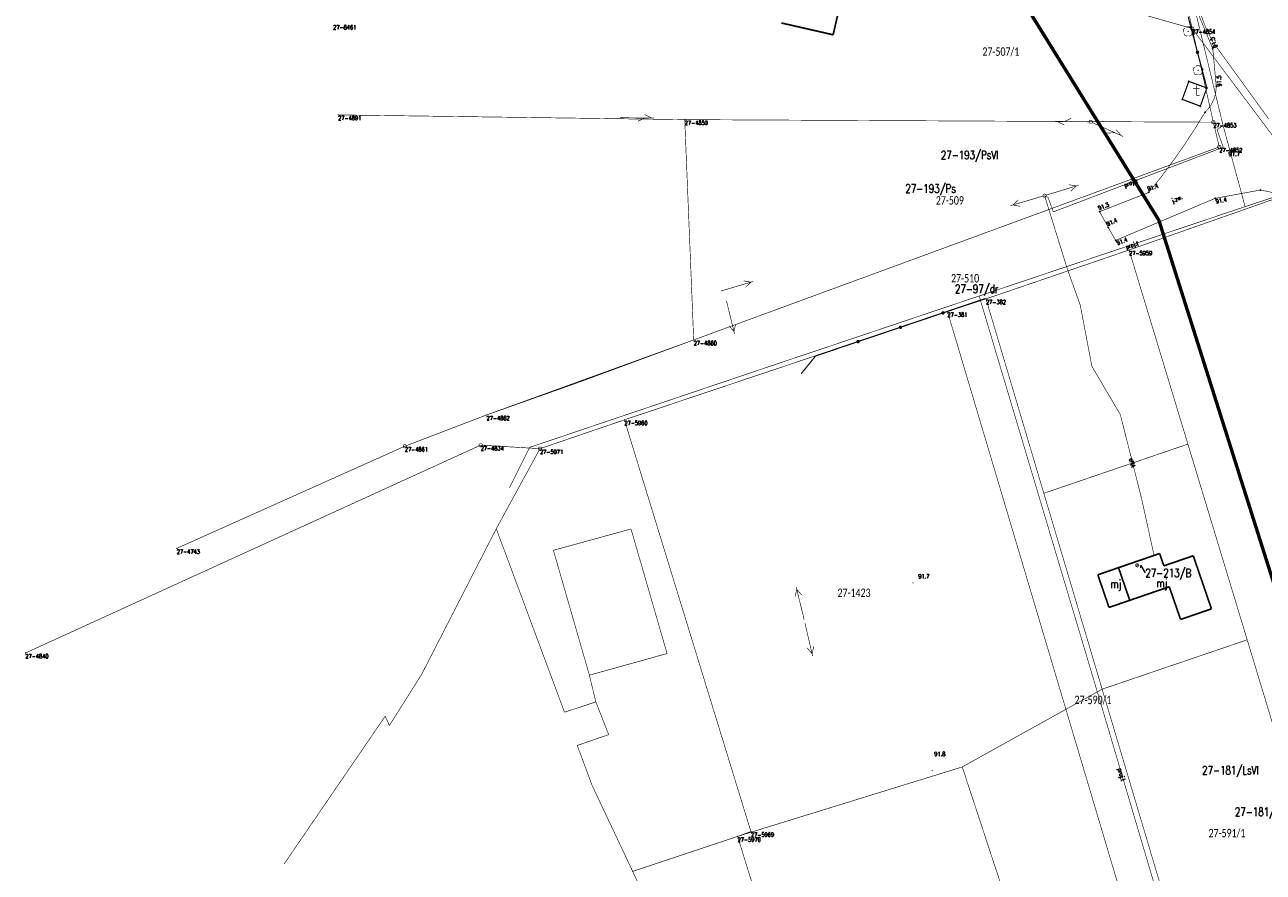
# Model space of a CAD drawing. Header units: metres. Extents: x 7542868 to 7543897, y 5828496 to 5830561.
# Tile 15 of 122: x 7542969 to 7543153, y 5830162 to 5830287. Entities that reach past the tile are written whole.
import ezdxf
from ezdxf.enums import TextEntityAlignment as Align

# ---------------------------------------------------------------- set-up
doc = ezdxf.new("R2010")
doc.units = ezdxf.units.M
doc.header["$MEASUREMENT"] = 0
for name, color, linetype in [('ADRESY_EADTD_T_0', 7, 'Continuous'), ('ADRESY_EAPADR_T_0', 7, 'Continuous'), ('BDOT500_KTJZ_E_T_0', 7, 'Continuous'), ('BDOT500_KTJZ_L_0', 7, 'Continuous'), ('BDOT500_KTOK_L_4', 7, 'Continuous'), ('BDOT500_OBOO_T_0', 7, 'Continuous'), ('BDOT500_OBOP_T_1', 7, 'Continuous'), ('BDOT500_RTPW_T_0', 7, 'Continuous'), ('BUDYNKI_EGBB_E_T_0', 7, 'Continuous'), ('BUDYNKI_EGBB_L_0', 7, 'Continuous'), ('GESUT_SUPE_E_T_3', 7, 'Continuous'), ('GESUT_SUPE_L_2', 7, 'Continuous'), ('GESUT_SUPE_L_3', 7, 'Continuous'), ('GESUT_SUPP_E_T_2', 7, 'Continuous'), ('GESUT_SUPP_E_T_6', 7, 'Continuous'), ('GESUT_SUPP_L_2', 7, 'Continuous'), ('GESUT_SUPP_L_6', 7, 'Continuous'), ('GESUT_SUPT_L_0', 7, 'Continuous'), ('GESUT_SUSM_T_3', 7, 'Continuous'), ('GLOWNA_BAZA_DZIALKI', 7, 'Continuous'), ('GLOWNA_BAZA_NUMERY_PUNKTOW', 7, 'Continuous'), ('GLOWNA_BAZA_PUNKTY', 7, 'Continuous'), ('LINIA_DRZEW', 7, 'Continuous'), ('SZUMIN_511-1_DROGA_POM_UZUPEL__', 7, 'Continuous')]:
    doc.layers.add(name, color=color, linetype=linetype)
doc.layers.add('Numery_dzialek', color=7, linetype='Continuous', lineweight=13)
doc.styles.add('Legend', font='calibri.ttf')
doc.styles.add('STYL_ARIAL', font='simplex', dxfattribs={"width": 0.75, "oblique": 0.1})

msp = doc.modelspace()

# ---------------------------------------------------------------- linework, layer by layer
at = {"layer": 'ADRESY_EAPADR_T_0', "color": 7, "const_width": 0.09}
for points in [[(7543133.8247, 5830207.3138), (7543133.9612, 5830207.3488), (7543134.0949, 5830207.3044), (7543134.1833, 5830207.1947), (7543134.1985, 5830207.0547), (7543134.1355, 5830206.9287), (7543134.0144, 5830206.8567), (7543133.8736, 5830206.8617), (7543133.7579, 5830206.9419), (7543133.7039, 5830207.072), (7543133.7288, 5830207.2107), (7543133.8247, 5830207.3138)], [(7543134.1947, 5830207.0373), (7543133.7102, 5830207.1606)], [(7543133.8908, 5830206.8567), (7543134.0141, 5830207.3412)]]:
    msp.add_lwpolyline(points, dxfattribs=at)
at = {"layer": 'BDOT500_KTJZ_L_0', "color": 7, "const_width": 0.09}
for points in [[(7543145.13, 5830283.49), (7543141.16, 5830292.99)], [(7543145.64, 5830277.87), (7543145.13, 5830283.49)], [(7543145.64, 5830277.87), (7543145.5989, 5830277.2669), (7543145.4885, 5830276.6726), (7543145.3103, 5830276.0949), (7543145.0667, 5830275.5417), (7543144.761, 5830275.0203), (7543144.3971, 5830274.5375), (7543143.98, 5830274.1)], [(7543143.98, 5830274.1), (7543142.4632, 5830271.6281), (7543140.8713, 5830269.2038), (7543139.2057, 5830266.8296), (7543137.4681, 5830264.5076), (7543135.66, 5830262.24)], [(7543152.17, 5830262.6), (7543145.48, 5830261.37)], [(7543152.17, 5830262.6), (7543153.3649, 5830262.3707), (7543154.5416, 5830262.0615), (7543155.6948, 5830261.6738), (7543156.8193, 5830261.2092), (7543157.91, 5830260.67)], [(7543128.38, 5830259.4), (7543135.66, 5830262.24)], [(7543145.48, 5830261.37), (7543130.75, 5830255.15)], [(7543129.67, 5830257.05), (7543128.38, 5830259.4)], [(7543130.75, 5830255.15), (7543129.67, 5830257.05)]]:
    msp.add_lwpolyline(points, dxfattribs=at)
at = {"layer": 'BDOT500_KTOK_L_4', "color": 7, "const_width": 0.175}
for points in [[(7543142.865, 5830282.97), (7543141.48, 5830288.24)], [(7543142.7305, 5830282.866), (7543142.6951, 5830282.9768), (7543142.7393, 5830283.0844), (7543142.8422, 5830283.1385), (7543142.9558, 5830283.1137), (7543143.027, 5830283.0217), (7543143.0223, 5830282.9055), (7543142.944, 5830282.8195), (7543142.8288, 5830282.8039), (7543142.7305, 5830282.866)], [(7543144.25, 5830277.7), (7543142.865, 5830282.97)], [(7543140.61, 5830276.01), (7543141.58, 5830278.66)], [(7543141.58, 5830278.66), (7543144.25, 5830277.7)], [(7543144.25, 5830277.7), (7543143.29, 5830275)], [(7543143.29, 5830275), (7543140.61, 5830276.01)], [(7543105.1955, 5830244.4268), (7543111.4742, 5830246.5483)], [(7543098.9169, 5830242.3052), (7543105.1955, 5830244.4268)], [(7543105.061, 5830244.3228), (7543105.0257, 5830244.4336), (7543105.0698, 5830244.5412), (7543105.1728, 5830244.5952), (7543105.2864, 5830244.5705), (7543105.3575, 5830244.4784), (7543105.3528, 5830244.3623), (7543105.2746, 5830244.2762), (7543105.1593, 5830244.2607), (7543105.061, 5830244.3228)], [(7543092.6382, 5830240.1837), (7543098.9169, 5830242.3052)], [(7543098.7823, 5830242.2012), (7543098.747, 5830242.312), (7543098.7911, 5830242.4196), (7543098.8941, 5830242.4737), (7543099.0077, 5830242.4489), (7543099.0788, 5830242.3569), (7543099.0741, 5830242.2407), (7543098.9959, 5830242.1547), (7543098.8806, 5830242.1391), (7543098.7823, 5830242.2012)], [(7543086.3595, 5830238.0621), (7543092.6382, 5830240.1837)], [(7543092.5037, 5830240.0797), (7543092.4683, 5830240.1905), (7543092.5124, 5830240.2981), (7543092.6154, 5830240.3521), (7543092.729, 5830240.3274), (7543092.8001, 5830240.2353), (7543092.7955, 5830240.1192), (7543092.7172, 5830240.0331), (7543092.602, 5830240.0176), (7543092.5037, 5830240.0797)], [(7543084.2374, 5830235.4369), (7543086.3595, 5830238.0621)]]:
    msp.add_lwpolyline(points, dxfattribs=at)
at = {"layer": 'BDOT500_OBOO_T_0', "color": 7, "const_width": 0.09}
for points in [[(7543142.1998, 5830277.5903), (7543143.1998, 5830277.5903)], [(7543142.6998, 5830278.0903), (7543142.6998, 5830276.5903)], [(7543142.6998, 5830276.5903), (7543143.1998, 5830276.5903)]]:
    msp.add_lwpolyline(points, dxfattribs=at)
at = {"layer": 'BDOT500_OBOP_T_1', "color": 3, "const_width": 0.09}
for points in [[(7543140.8376, 5830285.9227), (7543140.75, 5830286.0955), (7543140.7603, 5830286.2889), (7543140.8656, 5830286.4513), (7543141.038, 5830286.5396)], [(7543141.1493, 5830286.6204), (7543141.2865, 5830286.7571), (7543141.4736, 5830286.8072), (7543141.6607, 5830286.7571), (7543141.7979, 5830286.6204)], [(7543141.9091, 5830286.5396), (7543142.0815, 5830286.4513), (7543142.1869, 5830286.2889), (7543142.1971, 5830286.0955), (7543142.1095, 5830285.9227)], [(7543141.4048, 5830285.4107), (7543141.2135, 5830285.3808), (7543141.0328, 5830285.4503), (7543140.9108, 5830285.6007), (7543140.8801, 5830285.7919)], [(7543141.4736, 5830286.1021), (7543141.5054, 5830286.0889), (7543141.5186, 5830286.0571), (7543141.5054, 5830286.0253), (7543141.4736, 5830286.0121), (7543141.4418, 5830286.0253), (7543141.4286, 5830286.0571), (7543141.4418, 5830286.0889), (7543141.4736, 5830286.1021)], [(7543142.067, 5830285.7919), (7543142.0364, 5830285.6007), (7543141.9144, 5830285.4503), (7543141.7336, 5830285.3808), (7543141.5423, 5830285.4107)], [(7543142.3122, 5830280.1718), (7543142.2246, 5830280.3445), (7543142.2349, 5830280.5379), (7543142.3402, 5830280.7004), (7543142.5126, 5830280.7886)], [(7543142.6239, 5830280.8695), (7543142.7611, 5830281.0062), (7543142.9482, 5830281.0562), (7543143.1353, 5830281.0062), (7543143.2725, 5830280.8695)], [(7543143.3837, 5830280.7886), (7543143.5561, 5830280.7004), (7543143.6615, 5830280.5379), (7543143.6717, 5830280.3445), (7543143.5841, 5830280.1718)], [(7543142.8794, 5830279.6598), (7543142.6881, 5830279.6299), (7543142.5074, 5830279.6994), (7543142.3854, 5830279.8498), (7543142.3547, 5830280.041)], [(7543142.9482, 5830280.3511), (7543142.98, 5830280.338), (7543142.9932, 5830280.3061), (7543142.98, 5830280.2743), (7543142.9482, 5830280.2611), (7543142.9164, 5830280.2743), (7543142.9032, 5830280.3061), (7543142.9164, 5830280.338), (7543142.9482, 5830280.3511)], [(7543143.5416, 5830280.041), (7543143.511, 5830279.8498), (7543143.389, 5830279.6994), (7543143.2083, 5830279.6299), (7543143.0169, 5830279.6598)]]:
    msp.add_lwpolyline(points, dxfattribs=at)
at = {"layer": 'BDOT500_RTPW_T_0', "color": 7, "const_width": 0.075}
for points in [[(7543145.13, 5830283.535), (7543145.1618, 5830283.5218), (7543145.175, 5830283.49), (7543145.1618, 5830283.4582), (7543145.13, 5830283.445), (7543145.0982, 5830283.4582), (7543145.085, 5830283.49), (7543145.0982, 5830283.5218), (7543145.13, 5830283.535)], [(7543145.64, 5830277.915), (7543145.6718, 5830277.9018), (7543145.685, 5830277.87), (7543145.6718, 5830277.8382), (7543145.64, 5830277.825), (7543145.6082, 5830277.8382), (7543145.595, 5830277.87), (7543145.6082, 5830277.9018), (7543145.64, 5830277.915)], [(7543148.29, 5830268.445), (7543148.3218, 5830268.4318), (7543148.335, 5830268.4), (7543148.3218, 5830268.3682), (7543148.29, 5830268.355), (7543148.2582, 5830268.3682), (7543148.245, 5830268.4), (7543148.2582, 5830268.4318), (7543148.29, 5830268.445)], [(7543135.66, 5830262.285), (7543135.6918, 5830262.2718), (7543135.705, 5830262.24), (7543135.6918, 5830262.2082), (7543135.66, 5830262.195), (7543135.6282, 5830262.2082), (7543135.615, 5830262.24), (7543135.6282, 5830262.2718), (7543135.66, 5830262.285)], [(7543145.48, 5830261.415), (7543145.5118, 5830261.4018), (7543145.525, 5830261.37), (7543145.5118, 5830261.3382), (7543145.48, 5830261.325), (7543145.4482, 5830261.3382), (7543145.435, 5830261.37), (7543145.4482, 5830261.4018), (7543145.48, 5830261.415)], [(7543128.38, 5830259.445), (7543128.4118, 5830259.4318), (7543128.425, 5830259.4), (7543128.4118, 5830259.3682), (7543128.38, 5830259.355), (7543128.3482, 5830259.3682), (7543128.335, 5830259.4), (7543128.3482, 5830259.4318), (7543128.38, 5830259.445)], [(7543129.67, 5830257.095), (7543129.7018, 5830257.0818), (7543129.715, 5830257.05), (7543129.7018, 5830257.0182), (7543129.67, 5830257.005), (7543129.6382, 5830257.0182), (7543129.625, 5830257.05), (7543129.6382, 5830257.0818), (7543129.67, 5830257.095)], [(7543130.75, 5830255.195), (7543130.7818, 5830255.1818), (7543130.795, 5830255.15), (7543130.7818, 5830255.1182), (7543130.75, 5830255.105), (7543130.7182, 5830255.1182), (7543130.705, 5830255.15), (7543130.7182, 5830255.1818), (7543130.75, 5830255.195)], [(7543100.8205, 5830204.4974), (7543100.8073, 5830204.4656), (7543100.7755, 5830204.4524), (7543100.7436, 5830204.4656), (7543100.7305, 5830204.4974), (7543100.7436, 5830204.5293), (7543100.7755, 5830204.5424), (7543100.8073, 5830204.5293), (7543100.8205, 5830204.4974)], [(7543103.6637, 5830176.7287), (7543103.6506, 5830176.6969), (7543103.6187, 5830176.6837), (7543103.5869, 5830176.6969), (7543103.5737, 5830176.7287), (7543103.5869, 5830176.7605), (7543103.6187, 5830176.7737), (7543103.6506, 5830176.7605), (7543103.6637, 5830176.7287)]]:
    msp.add_lwpolyline(points, dxfattribs=at)
at = {"layer": 'BUDYNKI_EGBB_L_0', "color": 34, "const_width": 0.25}
for points in [[(7543088.9591, 5830285.5574), (7543091.9675, 5830298.7703)], [(7543081.2957, 5830287.3043), (7543088.9591, 5830285.5574)], [(7543131.18, 5830206.75), (7543137.26, 5830208.84)], [(7543137.26, 5830208.84), (7543137.89, 5830207.02)], [(7543137.89, 5830207.02), (7543142.24, 5830208.51)], [(7543142.24, 5830208.51), (7543144.93, 5830200.66)], [(7543128.12, 5830205.7), (7543131.18, 5830206.75)], [(7543129.77, 5830200.87), (7543128.12, 5830205.7)], [(7543131.18, 5830206.75), (7543132.84, 5830201.92)], [(7543138.69, 5830203.93), (7543132.84, 5830201.92)], [(7543140.36, 5830199.09), (7543138.69, 5830203.93)], [(7543132.84, 5830201.92), (7543129.77, 5830200.87)], [(7543144.93, 5830200.66), (7543140.36, 5830199.09)]]:
    msp.add_lwpolyline(points, dxfattribs=at)
at = {"layer": 'GESUT_SUPE_L_2', "color": 1, "const_width": 0.09}
for points in [[(7543142.3, 5830291.5), (7543143.97, 5830286.89)], [(7543143.97, 5830286.89), (7543145.1, 5830284.55)], [(7543145.1, 5830284.55), (7543153.42, 5830273.08)]]:
    msp.add_lwpolyline(points, dxfattribs=at)
at = {"layer": 'GESUT_SUPE_L_3', "color": 1, "const_width": 0.09}
for points in [[(7543120.4787, 5830261.8444), (7543125.2622, 5830263.2998)], [(7543123.8251, 5830263.3852), (7543124.9274, 5830263.1979)], [(7543124.1162, 5830262.4285), (7543124.9274, 5830263.1979)], [(7543115.2036, 5830260.2879), (7543119.9997, 5830261.701)], [(7543115.5393, 5830260.3868), (7543116.3572, 5830261.1491)], [(7543120.2396, 5830261.7717), (7543123.6057, 5830250.9135)], [(7543115.5393, 5830260.3868), (7543116.6399, 5830260.1898)], [(7543123.6057, 5830250.9135), (7543125.5233, 5830245.556)], [(7543072.3332, 5830247.6571), (7543077.1294, 5830249.0702)], [(7543075.6931, 5830249.1682), (7543076.7937, 5830248.9712)], [(7543075.9757, 5830248.209), (7543076.7937, 5830248.9712)], [(7543074.363, 5830241.3206), (7543073.1784, 5830246.1783)], [(7543125.5233, 5830245.556), (7543127.2364, 5830236.5366)], [(7543074.2801, 5830241.6606), (7543073.5574, 5830242.5137)], [(7543074.2801, 5830241.6606), (7543074.5289, 5830242.7506)], [(7543127.2364, 5830236.5366), (7543131.457, 5830229.3649)], [(7543131.457, 5830229.3649), (7543134.5835, 5830217.0048)], [(7543134.5835, 5830217.0048), (7543136.4658, 5830208.4445)], [(7543084.6735, 5830199.0377), (7543083.489, 5830203.8954)], [(7543083.323, 5830202.4654), (7543083.5719, 5830203.5554)], [(7543084.2945, 5830202.7023), (7543083.5719, 5830203.5554)], [(7543085.9127, 5830193.6792), (7543084.7889, 5830198.5512)], [(7543085.834, 5830194.0202), (7543085.122, 5830194.8822)], [(7543085.834, 5830194.0202), (7543086.0965, 5830195.107)]]:
    msp.add_lwpolyline(points, dxfattribs=at)
at = {"layer": 'GESUT_SUPP_L_2', "color": 1, "const_width": 0.09}
for points in [[(7543145.76, 5830271.5307), (7543146.5202, 5830272.0453)], [(7543146.6775, 5830268.9319), (7543145.76, 5830271.5307)], [(7543121.5324, 5830259.3676), (7543146.6775, 5830268.9319)], [(7543120.2396, 5830261.7717), (7543120.7506, 5830261.5269)], [(7543120.7506, 5830261.5269), (7543121.5324, 5830259.3676)]]:
    msp.add_lwpolyline(points, dxfattribs=at)
at = {"layer": 'GESUT_SUPP_L_6', "color": 30, "const_width": 0.09}
for points in [[(7543146.6521, 5830272.1502), (7543142.3334, 5830289.961)], [(7543149.9099, 5830260.1404), (7543146.6521, 5830272.1502)], [(7543149.9099, 5830260.1404), (7543159.6183, 5830263.3532)], [(7543149.9099, 5830260.1404), (7543110.5574, 5830246.9255)], [(7543110.5574, 5830246.9255), (7543081.7771, 5830237.2609)], [(7543110.5574, 5830246.9255), (7543128.779, 5830185.9181)], [(7543081.7771, 5830237.2609), (7543044.0575, 5830224.5444)], [(7543044.0575, 5830224.5444), (7543041.0553, 5830218.5399)], [(7543128.779, 5830185.9181), (7543147.6692, 5830122.0899)]]:
    msp.add_lwpolyline(points, dxfattribs=at)
at = {"layer": 'GESUT_SUPT_L_0', "color": 30, "const_width": 0.09}
for points in [[(7543062.0794, 5830273.2508), (7543061.0839, 5830273.7596)], [(7543062.4294, 5830273.2477), (7543057.4296, 5830273.292)], [(7543061.0795, 5830273.2597), (7543060.0751, 5830272.7685)], [(7543126.8189, 5830272.6779), (7543121.8191, 5830272.7222)], [(7543123.1646, 5830272.2103), (7543122.169, 5830272.7191)], [(7543124.1734, 5830273.2014), (7543123.169, 5830272.7102)], [(7543131.8573, 5830270.5233), (7543127.2969, 5830272.5732)], [(7543130.626, 5830271.0768), (7543129.5089, 5830271.0307)], [(7543131.5381, 5830270.6668), (7543130.831, 5830271.5328)]]:
    msp.add_lwpolyline(points, dxfattribs=at)
at = {"layer": 'GESUT_SUSM_T_3', "color": 7, "const_width": 0.09}
for points in [[(7543127.0688, 5830272.9257), (7543127.204, 5830272.886), (7543127.2963, 5830272.7796), (7543127.3163, 5830272.6401), (7543127.2578, 5830272.512), (7543127.1393, 5830272.4359), (7543126.9984, 5830272.4359), (7543126.8799, 5830272.512), (7543126.8214, 5830272.6401), (7543126.8414, 5830272.7796), (7543126.9337, 5830272.886), (7543127.0688, 5830272.9257)], [(7543120.2396, 5830262.0217), (7543120.3747, 5830261.982), (7543120.467, 5830261.8755), (7543120.487, 5830261.7361), (7543120.4285, 5830261.6079), (7543120.31, 5830261.5318), (7543120.1691, 5830261.5318), (7543120.0506, 5830261.6079), (7543119.9921, 5830261.7361), (7543120.0121, 5830261.8755), (7543120.1044, 5830261.982), (7543120.2396, 5830262.0217)]]:
    msp.add_lwpolyline(points, dxfattribs=at)
at = {"layer": 'GLOWNA_BAZA_DZIALKI', "color": 92, "lineweight": 20, "const_width": 0.09}
for points in [[(7543070.86, 5830306.82), (7543142.08, 5830286.48)], [(7543142.08, 5830286.48), (7543141.06, 5830291.16)], [(7543145.21, 5830272.63), (7543142.08, 5830286.48)], [(7543159.6, 5830263.16), (7543142.08, 5830286.48)], [(7543015.71, 5830273.71), (7543067, 5830273.01)], [(7543067, 5830273.01), (7543145.21, 5830272.63)], [(7543067, 5830273.01), (7543068.32, 5830240.43)], [(7543146.09, 5830268.97), (7543145.21, 5830272.63)], [(7543068.32, 5830240.43), (7543146.09, 5830268.97)], [(7543132.74, 5830253.73), (7543159.6, 5830263.16)], [(7543111.57, 5830246.5), (7543132.74, 5830253.73)], [(7543164.47, 5830149.07), (7543132.74, 5830253.73)], [(7543105.87, 5830244.63), (7543111.57, 5830246.5)], [(7543143.32, 5830139.87), (7543111.57, 5830246.5)], [(7543058.07, 5830228.61), (7543105.87, 5830244.63)], [(7543105.87, 5830244.63), (7543137.65, 5830137.94)], [(7543068.32, 5830240.43), (7543037.67, 5830229.33)], [(7543037.67, 5830229.33), (7543025.58, 5830224.71)], [(7543045.58, 5830224.35), (7543058.07, 5830228.61)], [(7543058.07, 5830228.61), (7543076.79, 5830167.72)], [(7542969.44, 5830194.13), (7543036.8, 5830224.87)], [(7543025.58, 5830224.71), (7542991.83, 5830209.6)], [(7543036.8, 5830224.87), (7543045.58, 5830224.35)], [(7543076.79, 5830167.72), (7543074.82, 5830167.01)], [(7543074.82, 5830167.01), (7543059.3, 5830161.83)], [(7543102.68, 5830077.05), (7543074.82, 5830167.01)], [(7543059.3, 5830161.83), (7543070.03, 5830138.32)]]:
    msp.add_lwpolyline(points, dxfattribs=at)
at = {"layer": 'GLOWNA_BAZA_PUNKTY', "color": 7, "const_width": 0.09}
for points in [[(7543142.08, 5830286.73), (7543142.2152, 5830286.6903), (7543142.3074, 5830286.5839), (7543142.3275, 5830286.4444), (7543142.2689, 5830286.3163), (7543142.1504, 5830286.2401), (7543142.0096, 5830286.2401), (7543141.8911, 5830286.3163), (7543141.8325, 5830286.4444), (7543141.8526, 5830286.5839), (7543141.9448, 5830286.6903), (7543142.08, 5830286.73)], [(7543015.71, 5830273.755), (7543015.7418, 5830273.7418), (7543015.755, 5830273.71), (7543015.7418, 5830273.6782), (7543015.71, 5830273.665), (7543015.6782, 5830273.6782), (7543015.665, 5830273.71), (7543015.6782, 5830273.7418), (7543015.71, 5830273.755)], [(7543067, 5830273.055), (7543067.0318, 5830273.0418), (7543067.045, 5830273.01), (7543067.0318, 5830272.9782), (7543067, 5830272.965), (7543066.9682, 5830272.9782), (7543066.955, 5830273.01), (7543066.9682, 5830273.0418), (7543067, 5830273.055)], [(7543145.21, 5830272.88), (7543145.3452, 5830272.8403), (7543145.4374, 5830272.7339), (7543145.4575, 5830272.5944), (7543145.3989, 5830272.4663), (7543145.2804, 5830272.3901), (7543145.1396, 5830272.3901), (7543145.0211, 5830272.4663), (7543144.9625, 5830272.5944), (7543144.9826, 5830272.7339), (7543145.0748, 5830272.8403), (7543145.21, 5830272.88)], [(7543146.09, 5830269.22), (7543146.2252, 5830269.1803), (7543146.3174, 5830269.0739), (7543146.3375, 5830268.9344), (7543146.2789, 5830268.8063), (7543146.1604, 5830268.7301), (7543146.0196, 5830268.7301), (7543145.9011, 5830268.8063), (7543145.8425, 5830268.9344), (7543145.8626, 5830269.0739), (7543145.9548, 5830269.1803), (7543146.09, 5830269.22)], [(7543132.74, 5830253.775), (7543132.7718, 5830253.7618), (7543132.785, 5830253.73), (7543132.7718, 5830253.6982), (7543132.74, 5830253.685), (7543132.7082, 5830253.6982), (7543132.695, 5830253.73), (7543132.7082, 5830253.7618), (7543132.74, 5830253.775)], [(7543111.57, 5830246.545), (7543111.6018, 5830246.5318), (7543111.615, 5830246.5), (7543111.6018, 5830246.4682), (7543111.57, 5830246.455), (7543111.5382, 5830246.4682), (7543111.525, 5830246.5), (7543111.5382, 5830246.5318), (7543111.57, 5830246.545)], [(7543105.87, 5830244.675), (7543105.9018, 5830244.6618), (7543105.915, 5830244.63), (7543105.9018, 5830244.5982), (7543105.87, 5830244.585), (7543105.8382, 5830244.5982), (7543105.825, 5830244.63), (7543105.8382, 5830244.6618), (7543105.87, 5830244.675)], [(7543068.32, 5830240.475), (7543068.3518, 5830240.4618), (7543068.365, 5830240.43), (7543068.3518, 5830240.3982), (7543068.32, 5830240.385), (7543068.2882, 5830240.3982), (7543068.275, 5830240.43), (7543068.2882, 5830240.4618), (7543068.32, 5830240.475)], [(7543037.67, 5830229.375), (7543037.7018, 5830229.3618), (7543037.715, 5830229.33), (7543037.7018, 5830229.2982), (7543037.67, 5830229.285), (7543037.6382, 5830229.2982), (7543037.625, 5830229.33), (7543037.6382, 5830229.3618), (7543037.67, 5830229.375)], [(7543058.07, 5830228.655), (7543058.1018, 5830228.6418), (7543058.115, 5830228.61), (7543058.1018, 5830228.5782), (7543058.07, 5830228.565), (7543058.0382, 5830228.5782), (7543058.025, 5830228.61), (7543058.0382, 5830228.6418), (7543058.07, 5830228.655)], [(7543025.58, 5830224.96), (7543025.7152, 5830224.9203), (7543025.8074, 5830224.8139), (7543025.8275, 5830224.6744), (7543025.7689, 5830224.5463), (7543025.6504, 5830224.4701), (7543025.5096, 5830224.4701), (7543025.3911, 5830224.5463), (7543025.3325, 5830224.6744), (7543025.3526, 5830224.8139), (7543025.4448, 5830224.9203), (7543025.58, 5830224.96)], [(7543036.8, 5830225.12), (7543036.9352, 5830225.0803), (7543037.0274, 5830224.9739), (7543037.0475, 5830224.8344), (7543036.9889, 5830224.7063), (7543036.8704, 5830224.6301), (7543036.7296, 5830224.6301), (7543036.6111, 5830224.7063), (7543036.5525, 5830224.8344), (7543036.5726, 5830224.9739), (7543036.6648, 5830225.0803), (7543036.8, 5830225.12)], [(7543045.58, 5830224.6), (7543045.7152, 5830224.5603), (7543045.8074, 5830224.4539), (7543045.8275, 5830224.3144), (7543045.7689, 5830224.1863), (7543045.6504, 5830224.1101), (7543045.5096, 5830224.1101), (7543045.3911, 5830224.1863), (7543045.3325, 5830224.3144), (7543045.3526, 5830224.4539), (7543045.4448, 5830224.5603), (7543045.58, 5830224.6)], [(7542991.83, 5830209.645), (7542991.8618, 5830209.6318), (7542991.875, 5830209.6), (7542991.8618, 5830209.5682), (7542991.83, 5830209.555), (7542991.7982, 5830209.5682), (7542991.785, 5830209.6), (7542991.7982, 5830209.6318), (7542991.83, 5830209.645)], [(7542969.44, 5830194.175), (7542969.4718, 5830194.1618), (7542969.485, 5830194.13), (7542969.4718, 5830194.0982), (7542969.44, 5830194.085), (7542969.4082, 5830194.0982), (7542969.395, 5830194.13), (7542969.4082, 5830194.1618), (7542969.44, 5830194.175)], [(7543076.79, 5830167.765), (7543076.8218, 5830167.7518), (7543076.835, 5830167.72), (7543076.8218, 5830167.6882), (7543076.79, 5830167.675), (7543076.7582, 5830167.6882), (7543076.745, 5830167.72), (7543076.7582, 5830167.7518), (7543076.79, 5830167.765)], [(7543074.82, 5830167.055), (7543074.8518, 5830167.0418), (7543074.865, 5830167.01), (7543074.8518, 5830166.9782), (7543074.82, 5830166.965), (7543074.7882, 5830166.9782), (7543074.775, 5830167.01), (7543074.7882, 5830167.0418), (7543074.82, 5830167.055)], [(7543059.3, 5830161.875), (7543059.3318, 5830161.8618), (7543059.345, 5830161.83), (7543059.3318, 5830161.7982), (7543059.3, 5830161.785), (7543059.2682, 5830161.7982), (7543059.255, 5830161.83), (7543059.2682, 5830161.8618), (7543059.3, 5830161.875)]]:
    msp.add_lwpolyline(points, dxfattribs=at)
at = {"layer": 'LINIA_DRZEW', "color": 6}
for p in [(7543145.1314, 5830283.49), (7543141.5806, 5830278.6571), (7543144.2501, 5830277.7037), (7543145.6365, 5830277.8687), (7543140.6146, 5830276.007), (7543143.2943, 5830274.9988), (7543143.9794, 5830274.0993), (7543148.2888, 5830268.3998), (7543152.1741, 5830262.5982), (7543135.6637, 5830262.2382), (7543145.4816, 5830261.3692), (7543128.3826, 5830259.4045), (7543129.6725, 5830257.0496), (7543130.7495, 5830255.1501)]:
    msp.add_point(p, dxfattribs=at)
at = {"layer": 'SZUMIN_511-1_DROGA_POM_UZUPEL__', "color": 3}
for points, const_width in [([(7543137.16, 5830258.11), (7543090.764, 5830332.885)], 0.5), ([(7543141.06, 5830291.16), (7543142.08, 5830286.48)], 0.09), ([(7543142.08, 5830286.48), (7543145.21, 5830272.63)], 0.09), ([(7543048.71, 5830273.26), (7543015.71, 5830273.71)], 0.09), ([(7543067, 5830273.01), (7543048.71, 5830273.26)], 0.09), ([(7543145.21, 5830272.63), (7543067, 5830273.01)], 0.09), ([(7543068.32, 5830240.43), (7543067, 5830273.01)], 0.09), ([(7543145.21, 5830272.63), (7543146.09, 5830268.97)], 0.09), ([(7543146.09, 5830268.97), (7543068.32, 5830240.43)], 0.09), ([(7543132.74, 5830253.73), (7543159.6, 5830263.16)], 0.09), ([(7543244.256, 5829919.764), (7543137.16, 5830258.11)], 0.5), ([(7543111.57, 5830246.5), (7543132.74, 5830253.73)], 0.09), ([(7543105.87, 5830244.63), (7543111.57, 5830246.5)], 0.09), ([(7543058.07, 5830228.61), (7543105.87, 5830244.63)], 0.09), ([(7543045.58, 5830224.35), (7543058.07, 5830228.61)], 0.09), ([(7543039.11, 5830212.51), (7543045.58, 5830224.35)], 0.09), ([(7543141.44, 5830225.02), (7543120.13, 5830217.75)], 0.09), ([(7543150.22, 5830196.08), (7543141.44, 5830225.02)], 0.09), ([(7543120.13, 5830217.75), (7543128.76, 5830188.78)], 0.09), ([(7543049.21, 5830185.37), (7543039.11, 5830212.51)], 0.09), ([(7543059.05, 5830212.47), (7543047.56, 5830209.32)], 0.09), ([(7543064.38, 5830194.05), (7543059.05, 5830212.47)], 0.09), ([(7543047.56, 5830209.32), (7543052.89, 5830190.85)], 0.09), ([(7543128.76, 5830188.78), (7543150.22, 5830196.08)], 0.09), ([(7543052.89, 5830190.85), (7543064.38, 5830194.05)], 0.09), ([(7543053.84, 5830186.9), (7543052.89, 5830190.85)], 0.09), ([(7543108.06, 5830177.28), (7543128.76, 5830188.78)], 0.09), ([(7543053.84, 5830186.9), (7543049.21, 5830185.37)], 0.09), ([(7543055.75, 5830182.06), (7543053.84, 5830186.9)], 0.09), ([(7543051.09, 5830180.46), (7543055.75, 5830182.06)], 0.09), ([(7543053.32, 5830174.48), (7543051.09, 5830180.46)], 0.09), ([(7543108.06, 5830177.28), (7543074.82, 5830167.01)], 0.09), ([(7543117.79, 5830147.71), (7543108.06, 5830177.28)], 0.09), ([(7543059.3, 5830161.83), (7543053.32, 5830174.48)], 0.09), ([(7543074.82, 5830167.01), (7543059.3, 5830161.83)], 0.09), ([(7543070.03, 5830138.32), (7543059.3, 5830161.83)], 0.09)]:
    msp.add_lwpolyline(points, dxfattribs=dict(at, const_width=const_width))
at = {"layer": 'SZUMIN_511-1_DROGA_POM_UZUPEL__', "color": 7, "const_width": 0.09}
for points in [[(7543141.06, 5830291.16), (7543142.08, 5830286.48)], [(7543145.21, 5830272.63), (7543142.08, 5830286.48)], [(7543142.08, 5830286.48), (7543159.6, 5830263.16)], [(7543048.71, 5830273.26), (7543015.71, 5830273.71)], [(7543067, 5830273.01), (7543048.71, 5830273.26)], [(7543145.21, 5830272.63), (7543067, 5830273.01)], [(7543068.32, 5830240.43), (7543067, 5830273.01)], [(7543146.09, 5830268.97), (7543145.21, 5830272.63)], [(7543068.32, 5830240.43), (7543146.09, 5830268.97)], [(7543159.6, 5830263.16), (7543132.74, 5830253.73)], [(7543132.74, 5830253.73), (7543111.57, 5830246.5)], [(7543111.57, 5830246.5), (7543105.87, 5830244.63)], [(7543105.87, 5830244.63), (7543058.07, 5830228.61)], [(7543050.92, 5830234.02), (7543068.32, 5830240.43)], [(7543037.67, 5830229.33), (7543050.92, 5830234.02)], [(7543025.58, 5830224.71), (7543037.67, 5830229.33)], [(7543058.07, 5830228.61), (7543045.58, 5830224.35)], [(7542991.83, 5830209.6), (7543025.58, 5830224.71)], [(7543036.8, 5830224.87), (7543006.6, 5830211.09)], [(7543045.58, 5830224.35), (7543036.8, 5830224.87)], [(7543039.11, 5830212.51), (7543045.58, 5830224.35)], [(7543141.44, 5830225.02), (7543120.13, 5830217.75)], [(7543150.22, 5830196.08), (7543141.44, 5830225.02)], [(7543120.13, 5830217.75), (7543128.76, 5830188.78)], [(7543028.06, 5830190.95), (7543039.11, 5830212.51)], [(7543039.11, 5830212.51), (7543049.21, 5830185.37)], [(7543059.05, 5830212.47), (7543047.56, 5830209.32)], [(7543064.38, 5830194.05), (7543059.05, 5830212.47)], [(7543047.56, 5830209.32), (7543052.89, 5830190.85)], [(7543128.76, 5830188.78), (7543150.22, 5830196.08)], [(7543052.89, 5830190.85), (7543064.38, 5830194.05)], [(7543023.29, 5830183.41), (7543028.06, 5830190.95)], [(7543053.84, 5830186.9), (7543052.89, 5830190.85)], [(7543108.06, 5830177.28), (7543128.76, 5830188.78)], [(7543049.21, 5830185.37), (7543053.84, 5830186.9)], [(7543053.84, 5830186.9), (7543055.75, 5830182.06)], [(7543007.72, 5830162.93), (7543022.68, 5830184.79)], [(7543022.68, 5830184.79), (7543023.29, 5830183.41)], [(7543055.75, 5830182.06), (7543051.09, 5830180.46)], [(7543051.09, 5830180.46), (7543053.32, 5830174.48)], [(7543108.06, 5830177.28), (7543074.82, 5830167.01)], [(7543117.79, 5830147.71), (7543108.06, 5830177.28)], [(7543053.32, 5830174.48), (7543059.3, 5830161.83)], [(7543074.82, 5830167.01), (7543059.3, 5830161.83)], [(7543059.3, 5830161.83), (7543070.03, 5830138.32)]]:
    msp.add_lwpolyline(points, dxfattribs=at)

# ---------------------------------------------------------------- texts
at = {"layer": 'ADRESY_EADTD_T_0', "color": 214, "style": 'STYL_ARIAL', "width": 0.75}
msp.add_text('1', height=1.25, rotation=30.719, dxfattribs=at).set_placement((7543134.1121, 5830206.8303), align=Align.TOP_LEFT)
at = {"layer": 'BDOT500_KTJZ_E_T_0', "color": 7, "style": 'STYL_ARIAL', "width": 0.75}
msp.add_text('j.zw.', height=0.625, rotation=23.9625, dxfattribs=at).set_placement((7543139.8163, 5830261.3038), align=Align.MIDDLE_CENTER)
at = {"layer": 'BDOT500_RTPW_T_0', "color": 7, "style": 'STYL_ARIAL', "width": 0.75}
for s, rotation, p in [('91.5', 110.9831, (7543145.2759, 5830283.546)), ('91.5', 94.1282, (7543145.7958, 5830277.8812)), ('91.4', 10.27, (7543145.5079, 5830261.2163)), ('91.4', 22.9219, (7543130.8109, 5830255.0061))]:
    msp.add_text(s, height=0.625, rotation=rotation, dxfattribs=at).set_placement(p, align=Align.TOP_LEFT)
msp.add_text('91.7', height=0.625, rotation=1.0006, dxfattribs=at).set_placement((7543148.2927, 5830268.2438), align=Align.TOP_CENTER)
for s, rotation, p in [('91.4', 19.69, (7543135.6483, 5830262.2727)), ('91.3', 21.29, (7543128.3674, 5830259.4324)), ('91.4', 24.7238, (7543129.6555, 5830257.0815))]:
    msp.add_text(s, height=0.625, rotation=rotation, dxfattribs=at).set_placement(p, align=Align.BOTTOM_LEFT)
for s, p in [('91.7', (7543101.5554, 5830205.7734)), ('91.8', (7543103.9152, 5830179.507))]:
    msp.add_text(s, height=0.625, dxfattribs=at).set_placement(p, align=Align.TOP_LEFT)
at = {"layer": 'BUDYNKI_EGBB_E_T_0', "color": 7, "style": 'STYL_ARIAL', "width": 0.75}
for p in [(7543130.7637, 5830204.3563), (7543137.6036, 5830204.4785)]:
    msp.add_text('mj', height=1.25, dxfattribs=at).set_placement(p, align=Align.MIDDLE_CENTER)
at = {"layer": 'GESUT_SUPE_E_T_3', "color": 1, "style": 'STYL_ARIAL', "width": 0.75}
msp.add_text('eNA', height=0.625, rotation=284.1956, dxfattribs=at).set_placement((7543133.201, 5830222.2579), align=Align.MIDDLE_CENTER)
at = {"layer": 'GESUT_SUPP_E_T_2', "color": 1, "style": 'STYL_ARIAL', "width": 0.75}
msp.add_text('proj.e', height=0.625, rotation=20.8252, dxfattribs=at).set_placement((7543132.9904, 5830263.6701), align=Align.MIDDLE_CENTER)
at = {"layer": 'GESUT_SUPP_E_T_6', "color": 30, "style": 'STYL_ARIAL', "width": 0.75}
for rotation, p in [(18.5624, (7543133.1681, 5830254.4634)), (286.4863, (7543131.6185, 5830176.1401))]:
    msp.add_text('proj.t', height=0.625, rotation=rotation, dxfattribs=at).set_placement(p, align=Align.MIDDLE_CENTER)
at = {"layer": 'GLOWNA_BAZA_NUMERY_PUNKTOW', "color": 7, "style": 'STYL_ARIAL', "width": 0.75}
for s, p in [('27-8461', (7543014.98, 5830286.9837)), ('27-4854', (7543142.08, 5830286.3238)), ('27-4891', (7543015.71, 5830273.5537)), ('27-4859', (7543067, 5830272.8537)), ('27-4853', (7543145.21, 5830272.4737)), ('27-4852', (7543146.09, 5830268.8137)), ('27-5959', (7543132.74, 5830253.5738)), ('27-382', (7543111.57, 5830246.3438)), ('27-381', (7543105.87, 5830244.4737)), ('27-4860', (7543068.32, 5830240.2737)), ('27-4862', (7543037.67, 5830229.1738)), ('27-5960', (7543058.07, 5830228.4538)), ('27-4861', (7543025.58, 5830224.5537)), ('27-4834', (7543036.8, 5830224.7138)), ('27-5971', (7543045.58, 5830224.1937)), ('27-4743', (7542991.83, 5830209.4437)), ('27-4840', (7542969.44, 5830193.9737)), ('27-5969', (7543076.79, 5830167.5637)), ('27-5970', (7543074.82, 5830166.8537))]:
    msp.add_text(s, height=0.625, dxfattribs=at).set_placement(p, align=Align.TOP_LEFT)
at = {"layer": 'Numery_dzialek', "color": 92, "linetype": 'Continuous', "style": 'Legend', "width": 0.75}
for s, p in [('27-507/1', (7543111.0421, 5830283.7015)), ('27-509', (7543104.1471, 5830261.6905)), ('27-510', (7543106.4057, 5830250.1817)), ('27-1423', (7543089.6046, 5830203.6577)), ('27-590/1', (7543124.67, 5830187.8175)), ('27-591/1', (7543144.4996, 5830168.1219))]:
    msp.add_text(s, height=1.25, dxfattribs=at).set_placement(p, align=Align.TOP_LEFT)
at = {"layer": 'SZUMIN_511-1_DROGA_POM_UZUPEL__', "color": 3, "style": 'STYL_ARIAL', "width": 0.75}
for s, p in [('27-193/PsVI', (7543104.89, 5830268.4075)), ('27-181/LsVI', (7543143.55, 5830177.4175))]:
    msp.add_text(s, height=1.25, dxfattribs=at).set_placement(p, align=Align.TOP_LEFT)
at = {"layer": 'SZUMIN_511-1_DROGA_POM_UZUPEL__', "color": 7, "style": 'STYL_ARIAL', "width": 0.75}
for s, p in [('27-193/Ps', (7543099.64, 5830263.4475)), ('27-97/dr', (7543106.9795, 5830248.6089)), ('27-213/B', (7543135.15, 5830206.5975)), ('27-181/Ls', (7543148.4, 5830171.2675))]:
    msp.add_text(s, height=1.25, dxfattribs=at).set_placement(p, align=Align.TOP_LEFT)

doc.saveas('drawing.dxf')
